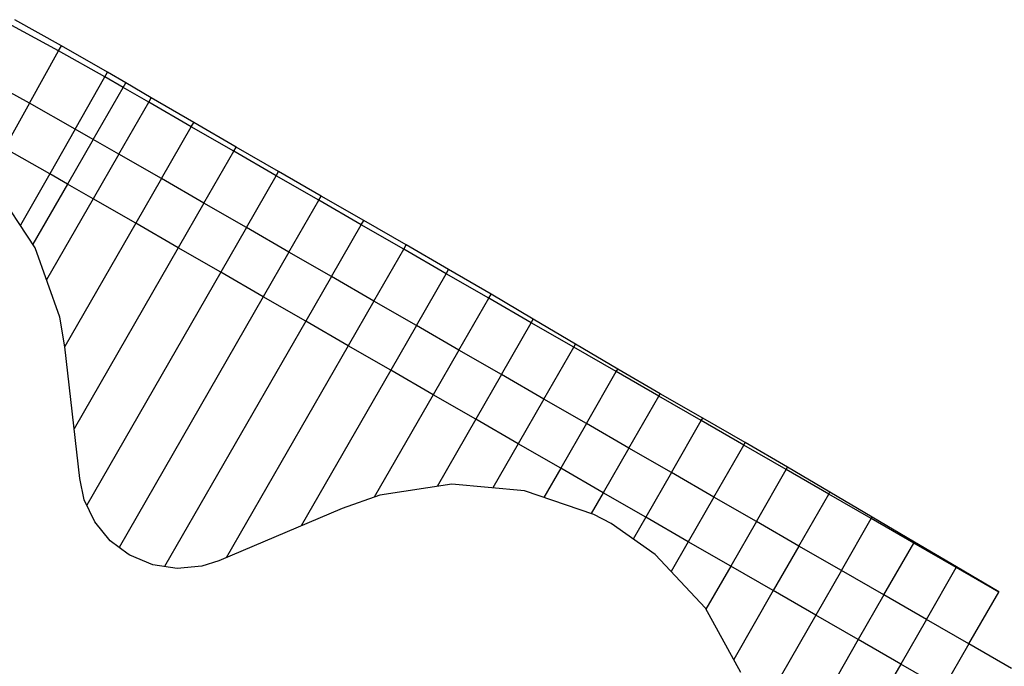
# Model space of a CAD drawing. Header units: metres. Extents: x 1075205 to 1080173, y 1572534 to 1573545.
# Tile 8 of 16: x 1076978 to 1077380, y 1573048 to 1573311. Entities that reach past the tile are written whole.
import ezdxf

# ---------------------------------------------------------------- set-up
doc = ezdxf.new("R2010")
doc.units = ezdxf.units.M
doc.header["$MEASUREMENT"] = 0
doc.layers.add('DaylightGeneral', color=161, linetype='Continuous')
doc.layers.add('Secc_valle', color=7, linetype='Continuous')

msp = doc.modelspace()

# ---------------------------------------------------------------- linework, layer by layer
msp.add_lwpolyline([(1077272.61, 1573045.06), (1077258.09, 1573071.29), (1077237.65, 1573093.18), (1077219.65, 1573105.71), (1077212.57, 1573109.44), (1077184.36, 1573119.15), (1077154.69, 1573121.8), (1077125.28, 1573117.27), (1077109.96, 1573111.86), (1077059.73, 1573090.57), (1077052.7, 1573088.39), (1077042.66, 1573087.46), (1077032.72, 1573088.97), (1077023.45, 1573092.81), (1077022.72, 1573093.23), (1077015.41, 1573098.76), (1077009.06, 1573106.46), (1077004.8, 1573115.45), (1077002.95, 1573124.15), (1076996.91, 1573177.74), (1076994.88, 1573189.83), (1076984.85, 1573218.13), (1076968.27, 1573243.13)])
at = {"layer": 'DaylightGeneral', "color": 161}
for p, q in [((1076995.49, 1573300.46, 68.72), (1076976.57, 1573311.07, 68.62)), ((1076994.32, 1573298.35, 69.52), (1076975.32, 1573308.77, 69.5)), ((1076994.32, 1573298.35, 69.52), (1076975.32, 1573308.77, 69.5)), ((1076982.47, 1573277.02, 69.52), (1076994.32, 1573298.35, 69.52)), ((1076982.47, 1573277.02, 69.52), (1076994.32, 1573298.35, 69.52)), ((1076994.32, 1573298.35, 69.52), (1076995.49, 1573300.46, 68.72)), ((1076994.32, 1573298.35, 69.52), (1076995.49, 1573300.46, 68.72)), ((1077013.2, 1573287.73, 69.55), (1076994.32, 1573298.35, 69.52)), ((1077013.2, 1573287.73, 69.55), (1076994.32, 1573298.35, 69.52)), ((1077014.31, 1573289.67, 68.8), (1076995.49, 1573300.46, 68.72)), ((1076982.47, 1573277.02, 69.52), (1076963.71, 1573287.3, 69.5)), ((1077001.12, 1573266.53, 69.55), (1077013.2, 1573287.73, 69.55)), ((1077001.12, 1573266.53, 69.55), (1077013.2, 1573287.73, 69.55)), ((1077013.2, 1573287.73, 69.55), (1077014.31, 1573289.67, 68.8)), ((1077013.2, 1573287.73, 69.55), (1077014.31, 1573289.67, 68.8)), ((1077020.67, 1573283.45, 69.55), (1077013.2, 1573287.73, 69.55)), ((1077020.67, 1573283.45, 69.55), (1077013.2, 1573287.73, 69.55)), ((1077021.73, 1573285.3, 68.84), (1077014.31, 1573289.67, 68.8)), ((1077008.49, 1573262.31, 69.55), (1077020.67, 1573283.45, 69.55)), ((1077020.67, 1573283.45, 69.55), (1077021.73, 1573285.3, 68.84)), ((1077001.12, 1573266.53, 69.55), (1076982.47, 1573277.02, 69.52)), ((1077008.49, 1573262.31, 69.55), (1077001.12, 1573266.53, 69.55))]:
    msp.add_line(p, q, dxfattribs=at)
at = {"layer": 'DaylightGeneral', "color": 161, "extrusion": (0.001008, -0.000580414, -0.999999)}
for p, q in [((1077008.49, 1573262.31, 69.55), (1077020.67, 1573283.45, 69.55)), ((1077031.12, 1573277.43, 69.57), (1077020.67, 1573283.45, 69.55)), ((1077018.94, 1573256.29, 69.57), (1077031.12, 1573277.43, 69.57)), ((1077018.94, 1573256.29, 69.57), (1077031.12, 1573277.43, 69.57)), ((1077048.45, 1573267.45, 69.59), (1077031.12, 1573277.43, 69.57)), ((1077036.27, 1573246.31, 69.59), (1077048.45, 1573267.45, 69.59)), ((1077036.27, 1573246.31, 69.59), (1077048.45, 1573267.45, 69.59)), ((1077065.78, 1573257.47, 69.62), (1077048.45, 1573267.45, 69.59)), ((1077018.94, 1573256.29, 69.57), (1077008.49, 1573262.31, 69.55)), ((1077036.27, 1573246.31, 69.59), (1077018.94, 1573256.29, 69.57)), ((1077053.6, 1573236.33, 69.62), (1077065.78, 1573257.47, 69.62)), ((1077053.6, 1573236.33, 69.62), (1077065.78, 1573257.47, 69.62)), ((1077083.11, 1573247.49, 69.64), (1077065.78, 1573257.47, 69.62)), ((1077053.6, 1573236.33, 69.62), (1077036.27, 1573246.31, 69.59)), ((1077070.94, 1573226.35, 69.64), (1077083.11, 1573247.49, 69.64)), ((1077070.94, 1573226.35, 69.64), (1077083.11, 1573247.49, 69.64)), ((1077100.44, 1573237.51, 69.66), (1077083.11, 1573247.49, 69.64)), ((1077070.94, 1573226.35, 69.64), (1077053.6, 1573236.33, 69.62)), ((1077088.27, 1573216.37, 69.66), (1077100.44, 1573237.51, 69.66)), ((1077088.27, 1573216.37, 69.66), (1077100.44, 1573237.51, 69.66)), ((1077117.78, 1573227.53, 69.68), (1077100.44, 1573237.51, 69.66)), ((1077088.27, 1573216.37, 69.66), (1077070.94, 1573226.35, 69.64)), ((1077105.6, 1573206.39, 69.68), (1077117.78, 1573227.53, 69.68)), ((1077105.6, 1573206.39, 69.68), (1077117.78, 1573227.53, 69.68)), ((1077135.11, 1573217.55, 69.71), (1077117.78, 1573227.53, 69.68)), ((1077105.6, 1573206.39, 69.68), (1077088.27, 1573216.37, 69.66)), ((1077122.93, 1573196.41, 69.71), (1077135.11, 1573217.55, 69.71)), ((1077122.93, 1573196.41, 69.71), (1077135.11, 1573217.55, 69.71)), ((1077152.44, 1573207.57, 69.73), (1077135.11, 1573217.55, 69.71)), ((1077122.93, 1573196.41, 69.71), (1077105.6, 1573206.39, 69.68)), ((1077140.26, 1573186.43, 69.73), (1077152.44, 1573207.57, 69.73)), ((1077140.26, 1573186.43, 69.73), (1077152.44, 1573207.57, 69.73)), ((1077169.77, 1573197.59, 69.75), (1077152.44, 1573207.57, 69.73)), ((1077140.26, 1573186.43, 69.73), (1077122.93, 1573196.41, 69.71)), ((1077157.59, 1573176.45, 69.75), (1077169.77, 1573197.59, 69.75)), ((1077157.59, 1573176.45, 69.75), (1077169.77, 1573197.59, 69.75)), ((1077187.1, 1573187.61, 69.78), (1077169.77, 1573197.59, 69.75)), ((1077157.59, 1573176.45, 69.75), (1077140.26, 1573186.43, 69.73)), ((1077174.93, 1573166.47, 69.78), (1077187.1, 1573187.61, 69.78)), ((1077174.93, 1573166.47, 69.78), (1077187.1, 1573187.61, 69.78)), ((1077204.43, 1573177.63, 69.8), (1077187.1, 1573187.61, 69.78)), ((1077174.93, 1573166.47, 69.78), (1077157.59, 1573176.45, 69.75)), ((1077192.26, 1573156.49, 69.8), (1077204.43, 1573177.63, 69.8)), ((1077192.26, 1573156.49, 69.8), (1077204.43, 1573177.63, 69.8)), ((1077221.77, 1573167.65, 69.82), (1077204.43, 1573177.63, 69.8)), ((1077192.26, 1573156.49, 69.8), (1077174.93, 1573166.47, 69.78)), ((1077209.59, 1573146.51, 69.82), (1077221.77, 1573167.65, 69.82)), ((1077209.59, 1573146.51, 69.82), (1077221.77, 1573167.65, 69.82)), ((1077239.1, 1573157.67, 69.85), (1077221.77, 1573167.65, 69.82)), ((1077226.92, 1573136.53, 69.85), (1077239.1, 1573157.67, 69.85)), ((1077226.92, 1573136.53, 69.85), (1077239.1, 1573157.67, 69.85)), ((1077256.43, 1573147.69, 69.87), (1077239.1, 1573157.67, 69.85)), ((1077209.59, 1573146.51, 69.82), (1077192.26, 1573156.49, 69.8)), ((1077226.92, 1573136.53, 69.85), (1077209.59, 1573146.51, 69.82)), ((1077244.25, 1573126.55, 69.87), (1077256.43, 1573147.69, 69.87)), ((1077244.25, 1573126.55, 69.87), (1077256.43, 1573147.69, 69.87)), ((1077273.76, 1573137.71, 69.89), (1077256.43, 1573147.69, 69.87)), ((1077261.59, 1573116.57, 69.89), (1077273.76, 1573137.71, 69.89)), ((1077261.59, 1573116.57, 69.89), (1077273.76, 1573137.71, 69.89)), ((1077291.09, 1573127.73, 69.92), (1077273.76, 1573137.71, 69.89)), ((1077244.25, 1573126.55, 69.87), (1077226.92, 1573136.53, 69.85)), ((1077261.59, 1573116.57, 69.89), (1077244.25, 1573126.55, 69.87)), ((1077278.92, 1573106.58, 69.92), (1077291.09, 1573127.73, 69.92)), ((1077278.92, 1573106.58, 69.92), (1077291.09, 1573127.73, 69.92)), ((1077308.43, 1573117.75, 69.94), (1077291.09, 1573127.73, 69.92)), ((1077296.25, 1573096.6, 69.94), (1077308.43, 1573117.75, 69.94)), ((1077296.25, 1573096.6, 69.94), (1077308.43, 1573117.75, 69.94)), ((1077325.76, 1573107.77, 69.96), (1077308.43, 1573117.75, 69.94)), ((1077278.92, 1573106.58, 69.92), (1077261.59, 1573116.57, 69.89)), ((1077296.25, 1573096.6, 69.94), (1077278.92, 1573106.58, 69.92)), ((1077313.58, 1573086.62, 69.96), (1077325.76, 1573107.77, 69.96)), ((1077313.58, 1573086.62, 69.96), (1077325.76, 1573107.77, 69.96)), ((1077343.09, 1573097.79, 69.99), (1077325.76, 1573107.77, 69.96)), ((1077330.91, 1573076.64, 69.99), (1077343.09, 1573097.79, 69.99)), ((1077330.91, 1573076.64, 69.99), (1077343.09, 1573097.79, 69.99)), ((1077360.42, 1573087.81, 70.01), (1077343.09, 1573097.79, 69.99)), ((1077313.58, 1573086.62, 69.96), (1077296.25, 1573096.6, 69.94)), ((1077330.91, 1573076.64, 69.99), (1077313.58, 1573086.62, 69.96)), ((1077348.25, 1573066.66, 70.01), (1077360.42, 1573087.81, 70.01)), ((1077348.25, 1573066.66, 70.01), (1077360.42, 1573087.81, 70.01)), ((1077377.75, 1573077.83, 70.03), (1077360.42, 1573087.81, 70.01)), ((1077365.58, 1573056.68, 70.03), (1077377.75, 1573077.83, 70.03)), ((1077348.25, 1573066.66, 70.01), (1077330.91, 1573076.64, 69.99)), ((1077365.58, 1573056.68, 70.03), (1077348.25, 1573066.66, 70.01))]:
    msp.add_line(p, q, dxfattribs=at)
at = {"layer": 'DaylightGeneral', "color": 161, "extrusion": (0.156846, 0.274591, 0.948683)}
for p, q in [((1077020.67, 1573283.45, 69.55), (1077021.73, 1573285.3, 68.84)), ((1077031.12, 1573277.43, 69.57), (1077020.67, 1573283.45, 69.55)), ((1077032.15, 1573279.23, 68.88), (1077021.73, 1573285.3, 68.84)), ((1077031.12, 1573277.43, 69.57), (1077032.15, 1573279.23, 68.88)), ((1077031.12, 1573277.43, 69.57), (1077032.15, 1573279.23, 68.88)), ((1077049.45, 1573269.19, 68.92), (1077032.15, 1573279.23, 68.88)), ((1077048.45, 1573267.45, 69.59), (1077031.12, 1573277.43, 69.57)), ((1077048.45, 1573267.45, 69.59), (1077049.45, 1573269.19, 68.92)), ((1077048.45, 1573267.45, 69.59), (1077049.45, 1573269.19, 68.92)), ((1077065.78, 1573257.47, 69.62), (1077048.45, 1573267.45, 69.59)), ((1077066.75, 1573259.16, 68.97), (1077049.45, 1573269.19, 68.92)), ((1077065.78, 1573257.47, 69.62), (1077066.75, 1573259.16, 68.97)), ((1077065.78, 1573257.47, 69.62), (1077066.75, 1573259.16, 68.97)), ((1077084.07, 1573249.15, 69), (1077066.75, 1573259.16, 68.97)), ((1077083.11, 1573247.49, 69.64), (1077065.78, 1573257.47, 69.62)), ((1077083.11, 1573247.49, 69.64), (1077084.07, 1573249.15, 69)), ((1077083.11, 1573247.49, 69.64), (1077084.07, 1573249.15, 69)), ((1077100.44, 1573237.51, 69.66), (1077083.11, 1573247.49, 69.64)), ((1077101.43, 1573239.23, 69), (1077084.07, 1573249.15, 69)), ((1077100.44, 1573237.51, 69.66), (1077101.43, 1573239.23, 69)), ((1077100.44, 1573237.51, 69.66), (1077101.43, 1573239.23, 69)), ((1077118.8, 1573229.31, 69), (1077101.43, 1573239.23, 69)), ((1077117.78, 1573227.53, 69.68), (1077100.44, 1573237.51, 69.66)), ((1077117.78, 1573227.53, 69.68), (1077118.8, 1573229.31, 69)), ((1077117.78, 1573227.53, 69.68), (1077118.8, 1573229.31, 69)), ((1077135.11, 1573217.55, 69.71), (1077117.78, 1573227.53, 69.68)), ((1077136.14, 1573219.34, 69.02), (1077118.8, 1573229.31, 69)), ((1077135.11, 1573217.55, 69.71), (1077136.14, 1573219.34, 69.02)), ((1077135.11, 1573217.55, 69.71), (1077136.14, 1573219.34, 69.02)), ((1077153.41, 1573209.26, 69.08), (1077136.14, 1573219.34, 69.02)), ((1077152.44, 1573207.57, 69.73), (1077135.11, 1573217.55, 69.71)), ((1077152.44, 1573207.57, 69.73), (1077153.41, 1573209.26, 69.08)), ((1077152.44, 1573207.57, 69.73), (1077153.41, 1573209.26, 69.08)), ((1077169.77, 1573197.59, 69.75), (1077152.44, 1573207.57, 69.73)), ((1077170.71, 1573199.22, 69.13), (1077153.41, 1573209.26, 69.08)), ((1077169.77, 1573197.59, 69.75), (1077170.71, 1573199.22, 69.13)), ((1077169.77, 1573197.59, 69.75), (1077170.71, 1573199.22, 69.13)), ((1077187.93, 1573189.05, 69.23), (1077170.71, 1573199.22, 69.13)), ((1077187.1, 1573187.61, 69.78), (1077169.77, 1573197.59, 69.75)), ((1077187.1, 1573187.61, 69.78), (1077187.93, 1573189.05, 69.23)), ((1077187.1, 1573187.61, 69.78), (1077187.93, 1573189.05, 69.23)), ((1077204.43, 1573177.63, 69.8), (1077187.1, 1573187.61, 69.78)), ((1077205.14, 1573178.86, 69.33), (1077187.93, 1573189.05, 69.23)), ((1077204.43, 1573177.63, 69.8), (1077205.14, 1573178.86, 69.33)), ((1077204.43, 1573177.63, 69.8), (1077205.14, 1573178.86, 69.33)), ((1077222.35, 1573168.67, 69.43), (1077205.14, 1573178.86, 69.33)), ((1077221.77, 1573167.65, 69.82), (1077204.43, 1573177.63, 69.8)), ((1077221.77, 1573167.65, 69.82), (1077222.35, 1573168.67, 69.43)), ((1077221.77, 1573167.65, 69.82), (1077222.35, 1573168.67, 69.43)), ((1077239.1, 1573157.67, 69.85), (1077221.77, 1573167.65, 69.82)), ((1077239.62, 1573158.57, 69.5), (1077222.35, 1573168.67, 69.43)), ((1077239.1, 1573157.67, 69.85), (1077239.62, 1573158.57, 69.5)), ((1077239.1, 1573157.67, 69.85), (1077239.62, 1573158.57, 69.5)), ((1077256.43, 1573147.69, 69.87), (1077239.1, 1573157.67, 69.85)), ((1077256.99, 1573148.66, 69.5), (1077239.62, 1573158.57, 69.5)), ((1077256.43, 1573147.69, 69.87), (1077256.99, 1573148.66, 69.5)), ((1077256.43, 1573147.69, 69.87), (1077256.99, 1573148.66, 69.5)), ((1077273.76, 1573137.71, 69.89), (1077256.43, 1573147.69, 69.87)), ((1077274.35, 1573138.74, 69.5), (1077256.99, 1573148.66, 69.5)), ((1077273.76, 1573137.71, 69.89), (1077274.35, 1573138.74, 69.5)), ((1077273.76, 1573137.71, 69.89), (1077274.35, 1573138.74, 69.5)), ((1077291.09, 1573127.73, 69.92), (1077273.76, 1573137.71, 69.89)), ((1077291.64, 1573128.68, 69.55), (1077274.35, 1573138.74, 69.5)), ((1077291.09, 1573127.73, 69.92), (1077291.64, 1573128.68, 69.55)), ((1077291.09, 1573127.73, 69.92), (1077291.64, 1573128.68, 69.55)), ((1077308.43, 1573117.75, 69.94), (1077291.09, 1573127.73, 69.92)), ((1077308.87, 1573118.53, 69.64), (1077291.64, 1573128.68, 69.55)), ((1077308.43, 1573117.75, 69.94), (1077308.87, 1573118.53, 69.64)), ((1077308.43, 1573117.75, 69.94), (1077308.87, 1573118.53, 69.64)), ((1077325.76, 1573107.77, 69.96), (1077308.43, 1573117.75, 69.94)), ((1077326.11, 1573108.37, 69.73), (1077308.87, 1573118.53, 69.64)), ((1077325.76, 1573107.77, 69.96), (1077326.11, 1573108.37, 69.73)), ((1077325.76, 1573107.77, 69.96), (1077326.11, 1573108.37, 69.73)), ((1077343.09, 1573097.79, 69.99), (1077325.76, 1573107.77, 69.96)), ((1077343.34, 1573098.22, 69.82), (1077326.11, 1573108.37, 69.73)), ((1077343.09, 1573097.79, 69.99), (1077343.34, 1573098.22, 69.82)), ((1077343.09, 1573097.79, 69.99), (1077343.34, 1573098.22, 69.82)), ((1077360.42, 1573087.81, 70.01), (1077343.09, 1573097.79, 69.99)), ((1077360.56, 1573088.05, 69.92), (1077343.34, 1573098.22, 69.82)), ((1077360.42, 1573087.81, 70.01), (1077360.56, 1573088.05, 69.92)), ((1077360.42, 1573087.81, 70.01), (1077360.56, 1573088.05, 69.92)), ((1077377.75, 1573077.83, 70.03), (1077360.42, 1573087.81, 70.01)), ((1077377.8, 1573077.92, 70), (1077360.56, 1573088.05, 69.92)), ((1077377.75, 1573077.83, 70.03), (1077377.8, 1573077.92, 70))]:
    msp.add_line(p, q, dxfattribs=at)
at = {"layer": 'Secc_valle'}
for p, q in [((1076982.47, 1573277.02, 69.52), (1076963.71, 1573287.3, 69.5)), ((1076982.47, 1573277.02, 69.52), (1076972.28, 1573258.66, 68.02)), ((1076982.47, 1573277.02, 69.52), (1076972.28, 1573258.66, 68.02)), ((1077001.12, 1573266.53, 69.55), (1076982.47, 1573277.02, 69.52)), ((1077001.12, 1573266.53, 69.55), (1076990.72, 1573248.29, 68.05)), ((1077001.12, 1573266.53, 69.55), (1076990.72, 1573248.29, 68.05)), ((1077008.49, 1573262.31, 69.55), (1077001.12, 1573266.53, 69.55)), ((1077008.49, 1573262.31, 69.55), (1076998.01, 1573244.11, 68.05)), ((1076990.72, 1573248.29, 68.05), (1076972.28, 1573258.66, 68.02)), ((1076990.72, 1573248.29, 68.05), (1076972.28, 1573258.66, 68.02)), ((1076990.72, 1573248.29, 68.05), (1076978.76, 1573227.31, 68.05)), ((1076990.72, 1573248.29, 68.05), (1076978.76, 1573227.31, 68.05)), ((1076998.01, 1573244.11, 68.05), (1076990.72, 1573248.29, 68.05)), ((1076998.01, 1573244.11, 68.05), (1076990.72, 1573248.29, 68.05)), ((1076998.01, 1573244.11, 68.05), (1076983.89, 1573219.58, 68.05))]:
    msp.add_line(p, q, dxfattribs=at)
at = {"layer": 'Secc_valle', "extrusion": (-0.036559, -0.061163, 0.997458)}
for p, q in [((1077008.49, 1573262.31, 69.55), (1076998.01, 1573244.11, 68.05)), ((1077018.94, 1573256.29, 69.57), (1077008.49, 1573262.31, 69.55)), ((1077018.94, 1573256.29, 69.57), (1077008.46, 1573238.09, 68.07)), ((1077018.94, 1573256.29, 69.57), (1077008.46, 1573238.09, 68.07)), ((1077036.27, 1573246.31, 69.59), (1077018.94, 1573256.29, 69.57)), ((1077036.27, 1573246.31, 69.59), (1077025.79, 1573228.11, 68.09)), ((1077036.27, 1573246.31, 69.59), (1077025.79, 1573228.11, 68.09)), ((1077053.6, 1573236.33, 69.62), (1077036.27, 1573246.31, 69.59)), ((1077008.46, 1573238.09, 68.07), (1076998.01, 1573244.11, 68.05)), ((1077025.79, 1573228.11, 68.09), (1077008.46, 1573238.09, 68.07)), ((1077053.6, 1573236.33, 69.62), (1077043.12, 1573218.13, 68.12)), ((1077053.6, 1573236.33, 69.62), (1077043.12, 1573218.13, 68.12)), ((1077070.94, 1573226.35, 69.64), (1077053.6, 1573236.33, 69.62)), ((1077043.12, 1573218.13, 68.12), (1077025.79, 1573228.11, 68.09)), ((1077070.94, 1573226.35, 69.64), (1077060.46, 1573208.15, 68.14)), ((1077070.94, 1573226.35, 69.64), (1077060.46, 1573208.15, 68.14)), ((1077088.27, 1573216.37, 69.66), (1077070.94, 1573226.35, 69.64)), ((1077060.46, 1573208.15, 68.14), (1077043.12, 1573218.13, 68.12)), ((1077088.27, 1573216.37, 69.66), (1077077.79, 1573198.17, 68.16)), ((1077088.27, 1573216.37, 69.66), (1077077.79, 1573198.17, 68.16)), ((1077105.6, 1573206.39, 69.68), (1077088.27, 1573216.37, 69.66)), ((1077077.79, 1573198.17, 68.16), (1077060.46, 1573208.15, 68.14)), ((1077105.6, 1573206.39, 69.68), (1077095.12, 1573188.19, 68.18)), ((1077105.6, 1573206.39, 69.68), (1077095.12, 1573188.19, 68.18)), ((1077122.93, 1573196.41, 69.71), (1077105.6, 1573206.39, 69.68)), ((1077095.12, 1573188.19, 68.18), (1077077.79, 1573198.17, 68.16)), ((1077122.93, 1573196.41, 69.71), (1077112.45, 1573178.21, 68.21)), ((1077122.93, 1573196.41, 69.71), (1077112.45, 1573178.21, 68.21)), ((1077140.26, 1573186.43, 69.73), (1077122.93, 1573196.41, 69.71)), ((1077112.45, 1573178.21, 68.21), (1077095.12, 1573188.19, 68.18)), ((1077140.26, 1573186.43, 69.73), (1077129.78, 1573168.23, 68.23)), ((1077140.26, 1573186.43, 69.73), (1077129.78, 1573168.23, 68.23)), ((1077157.59, 1573176.45, 69.75), (1077140.26, 1573186.43, 69.73)), ((1077129.78, 1573168.23, 68.23), (1077112.45, 1573178.21, 68.21)), ((1077157.59, 1573176.45, 69.75), (1077147.12, 1573158.25, 68.25)), ((1077157.59, 1573176.45, 69.75), (1077147.12, 1573158.25, 68.25)), ((1077174.93, 1573166.47, 69.78), (1077157.59, 1573176.45, 69.75)), ((1077147.12, 1573158.25, 68.25), (1077129.78, 1573168.23, 68.23)), ((1077174.93, 1573166.47, 69.78), (1077164.45, 1573148.27, 68.28)), ((1077174.93, 1573166.47, 69.78), (1077164.45, 1573148.27, 68.28)), ((1077192.26, 1573156.49, 69.8), (1077174.93, 1573166.47, 69.78)), ((1077164.45, 1573148.27, 68.28), (1077147.12, 1573158.25, 68.25)), ((1077192.26, 1573156.49, 69.8), (1077181.78, 1573138.29, 68.3)), ((1077192.26, 1573156.49, 69.8), (1077181.78, 1573138.29, 68.3)), ((1077209.59, 1573146.51, 69.82), (1077192.26, 1573156.49, 69.8)), ((1077181.78, 1573138.29, 68.3), (1077164.45, 1573148.27, 68.28)), ((1077209.59, 1573146.51, 69.82), (1077199.11, 1573128.31, 68.32)), ((1077209.59, 1573146.51, 69.82), (1077199.11, 1573128.31, 68.32)), ((1077226.92, 1573136.53, 69.85), (1077209.59, 1573146.51, 69.82)), ((1077199.11, 1573128.31, 68.32), (1077181.78, 1573138.29, 68.3)), ((1077226.92, 1573136.53, 69.85), (1077216.44, 1573118.33, 68.35)), ((1077226.92, 1573136.53, 69.85), (1077216.44, 1573118.33, 68.35)), ((1077244.25, 1573126.55, 69.87), (1077226.92, 1573136.53, 69.85)), ((1077216.44, 1573118.33, 68.35), (1077199.11, 1573128.31, 68.32)), ((1077244.25, 1573126.55, 69.87), (1077233.77, 1573108.35, 68.37)), ((1077244.25, 1573126.55, 69.87), (1077233.77, 1573108.35, 68.37)), ((1077261.59, 1573116.57, 69.89), (1077244.25, 1573126.55, 69.87)), ((1077233.77, 1573108.35, 68.37), (1077216.44, 1573118.33, 68.35)), ((1077261.59, 1573116.57, 69.89), (1077251.11, 1573098.37, 68.39)), ((1077261.59, 1573116.57, 69.89), (1077251.11, 1573098.37, 68.39)), ((1077278.92, 1573106.58, 69.92), (1077261.59, 1573116.57, 69.89)), ((1077251.11, 1573098.37, 68.39), (1077233.77, 1573108.35, 68.37)), ((1077278.92, 1573106.58, 69.92), (1077268.44, 1573088.39, 68.42)), ((1077278.92, 1573106.58, 69.92), (1077268.44, 1573088.39, 68.42)), ((1077296.25, 1573096.6, 69.94), (1077278.92, 1573106.58, 69.92)), ((1077268.44, 1573088.39, 68.42), (1077251.11, 1573098.37, 68.39)), ((1077296.25, 1573096.6, 69.94), (1077285.77, 1573078.41, 68.44)), ((1077296.25, 1573096.6, 69.94), (1077285.77, 1573078.41, 68.44)), ((1077313.58, 1573086.62, 69.96), (1077296.25, 1573096.6, 69.94)), ((1077285.77, 1573078.41, 68.44), (1077268.44, 1573088.39, 68.42)), ((1077313.58, 1573086.62, 69.96), (1077303.1, 1573068.43, 68.46)), ((1077313.58, 1573086.62, 69.96), (1077303.1, 1573068.43, 68.46)), ((1077330.91, 1573076.64, 69.99), (1077313.58, 1573086.62, 69.96)), ((1077303.1, 1573068.43, 68.46), (1077285.77, 1573078.41, 68.44)), ((1077330.91, 1573076.64, 69.99), (1077320.43, 1573058.45, 68.49)), ((1077330.91, 1573076.64, 69.99), (1077320.43, 1573058.45, 68.49)), ((1077348.25, 1573066.66, 70.01), (1077330.91, 1573076.64, 69.99)), ((1077320.43, 1573058.45, 68.49), (1077303.1, 1573068.43, 68.46)), ((1077348.25, 1573066.66, 70.01), (1077337.77, 1573048.47, 68.51)), ((1077348.25, 1573066.66, 70.01), (1077337.77, 1573048.47, 68.51)), ((1077365.58, 1573056.68, 70.03), (1077348.25, 1573066.66, 70.01)), ((1077337.77, 1573048.47, 68.51), (1077320.43, 1573058.45, 68.49)), ((1077365.58, 1573056.68, 70.03), (1077355.1, 1573038.48, 68.53)), ((1077365.58, 1573056.68, 70.03), (1077355.1, 1573038.48, 68.53)), ((1077382.91, 1573046.7, 70.06), (1077365.58, 1573056.68, 70.03)), ((1077355.1, 1573038.48, 68.53), (1077337.77, 1573048.47, 68.51))]:
    msp.add_line(p, q, dxfattribs=at)
at = {"layer": 'Secc_valle', "extrusion": (-0.001008, 0.000580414, 0.999999)}
for p, q in [((1076998.01, 1573244.11, 68.05), (1076983.89, 1573219.58, 68.05)), ((1077008.46, 1573238.09, 68.07), (1076998.01, 1573244.11, 68.05)), ((1077008.46, 1573238.09, 68.07), (1076989.47, 1573205.1, 68.07)), ((1077008.46, 1573238.09, 68.07), (1076989.47, 1573205.1, 68.07)), ((1077025.79, 1573228.11, 68.09), (1077008.46, 1573238.09, 68.07)), ((1077025.79, 1573228.11, 68.09), (1076996.88, 1573177.91, 68.09)), ((1077025.79, 1573228.11, 68.09), (1076996.88, 1573177.91, 68.09)), ((1077043.12, 1573218.13, 68.12), (1077025.79, 1573228.11, 68.09)), ((1077043.12, 1573218.13, 68.12), (1077000.67, 1573144.4, 68.12)), ((1077043.12, 1573218.13, 68.12), (1077000.67, 1573144.4, 68.12)), ((1077060.46, 1573208.15, 68.14), (1077043.12, 1573218.13, 68.12)), ((1077060.46, 1573208.15, 68.14), (1077005.83, 1573113.28, 68.14)), ((1077060.46, 1573208.15, 68.14), (1077005.83, 1573113.28, 68.14)), ((1077077.79, 1573198.17, 68.16), (1077060.46, 1573208.15, 68.14)), ((1077077.79, 1573198.17, 68.16), (1077018.99, 1573096.05, 68.16)), ((1077077.79, 1573198.17, 68.16), (1077018.99, 1573096.05, 68.16)), ((1077095.12, 1573188.19, 68.18), (1077077.79, 1573198.17, 68.16)), ((1077095.12, 1573188.19, 68.18), (1077037.56, 1573088.23, 68.18)), ((1077095.12, 1573188.19, 68.18), (1077037.56, 1573088.23, 68.18)), ((1077112.45, 1573178.21, 68.21), (1077095.12, 1573188.19, 68.18)), ((1077112.45, 1573178.21, 68.21), (1077062.72, 1573091.84, 68.21)), ((1077112.45, 1573178.21, 68.21), (1077062.72, 1573091.84, 68.21)), ((1077129.78, 1573168.23, 68.23), (1077112.45, 1573178.21, 68.21)), ((1077129.78, 1573168.23, 68.23), (1077093.24, 1573104.77, 68.23)), ((1077129.78, 1573168.23, 68.23), (1077093.24, 1573104.77, 68.23)), ((1077147.12, 1573158.25, 68.25), (1077129.78, 1573168.23, 68.23)), ((1077147.12, 1573158.25, 68.25), (1077123.06, 1573116.48, 68.25)), ((1077147.12, 1573158.25, 68.25), (1077123.06, 1573116.48, 68.25)), ((1077164.45, 1573148.27, 68.28), (1077147.12, 1573158.25, 68.25)), ((1077164.45, 1573148.27, 68.28), (1077148.67, 1573120.87, 68.28)), ((1077164.45, 1573148.27, 68.28), (1077148.67, 1573120.87, 68.28)), ((1077181.78, 1573138.29, 68.3), (1077164.45, 1573148.27, 68.28)), ((1077181.78, 1573138.29, 68.3), (1077171.43, 1573120.31, 68.3)), ((1077181.78, 1573138.29, 68.3), (1077171.43, 1573120.31, 68.3)), ((1077199.11, 1573128.31, 68.32), (1077181.78, 1573138.29, 68.3)), ((1077199.11, 1573128.31, 68.32), (1077192.27, 1573116.43, 68.32)), ((1077199.11, 1573128.31, 68.32), (1077192.27, 1573116.43, 68.32)), ((1077216.44, 1573118.33, 68.35), (1077199.11, 1573128.31, 68.32)), ((1077216.44, 1573118.33, 68.35), (1077211.53, 1573109.8, 68.35)), ((1077216.44, 1573118.33, 68.35), (1077211.53, 1573109.8, 68.35)), ((1077233.77, 1573108.35, 68.37), (1077216.44, 1573118.33, 68.35)), ((1077233.77, 1573108.35, 68.37), (1077228.65, 1573099.44, 68.37)), ((1077233.77, 1573108.35, 68.37), (1077228.65, 1573099.44, 68.37)), ((1077251.11, 1573098.37, 68.39), (1077233.77, 1573108.35, 68.37)), ((1077251.11, 1573098.37, 68.39), (1077244.13, 1573086.25, 68.39)), ((1077251.11, 1573098.37, 68.39), (1077244.13, 1573086.25, 68.39)), ((1077268.44, 1573088.39, 68.42), (1077251.11, 1573098.37, 68.39)), ((1077268.44, 1573088.39, 68.42), (1077258.34, 1573070.84, 68.42)), ((1077268.44, 1573088.39, 68.42), (1077258.34, 1573070.84, 68.42)), ((1077285.77, 1573078.41, 68.44), (1077268.44, 1573088.39, 68.42)), ((1077285.77, 1573078.41, 68.44), (1077269.65, 1573050.41, 68.44)), ((1077285.77, 1573078.41, 68.44), (1077269.65, 1573050.41, 68.44)), ((1077303.1, 1573068.43, 68.46), (1077285.77, 1573078.41, 68.44)), ((1077303.1, 1573068.43, 68.46), (1077277.98, 1573024.8, 68.46)), ((1077303.1, 1573068.43, 68.46), (1077277.98, 1573024.8, 68.46)), ((1077320.43, 1573058.45, 68.49), (1077303.1, 1573068.43, 68.46)), ((1077320.43, 1573058.45, 68.49), (1077282.89, 1572993.24, 68.49)), ((1077320.43, 1573058.45, 68.49), (1077282.89, 1572993.24, 68.49)), ((1077337.77, 1573048.47, 68.51), (1077320.43, 1573058.45, 68.49)), ((1077337.77, 1573048.47, 68.51), (1077286.65, 1572959.69, 68.51)), ((1077337.77, 1573048.47, 68.51), (1077286.65, 1572959.69, 68.51)), ((1077355.1, 1573038.48, 68.53), (1077337.77, 1573048.47, 68.51))]:
    msp.add_line(p, q, dxfattribs=at)

doc.saveas('drawing.dxf')
